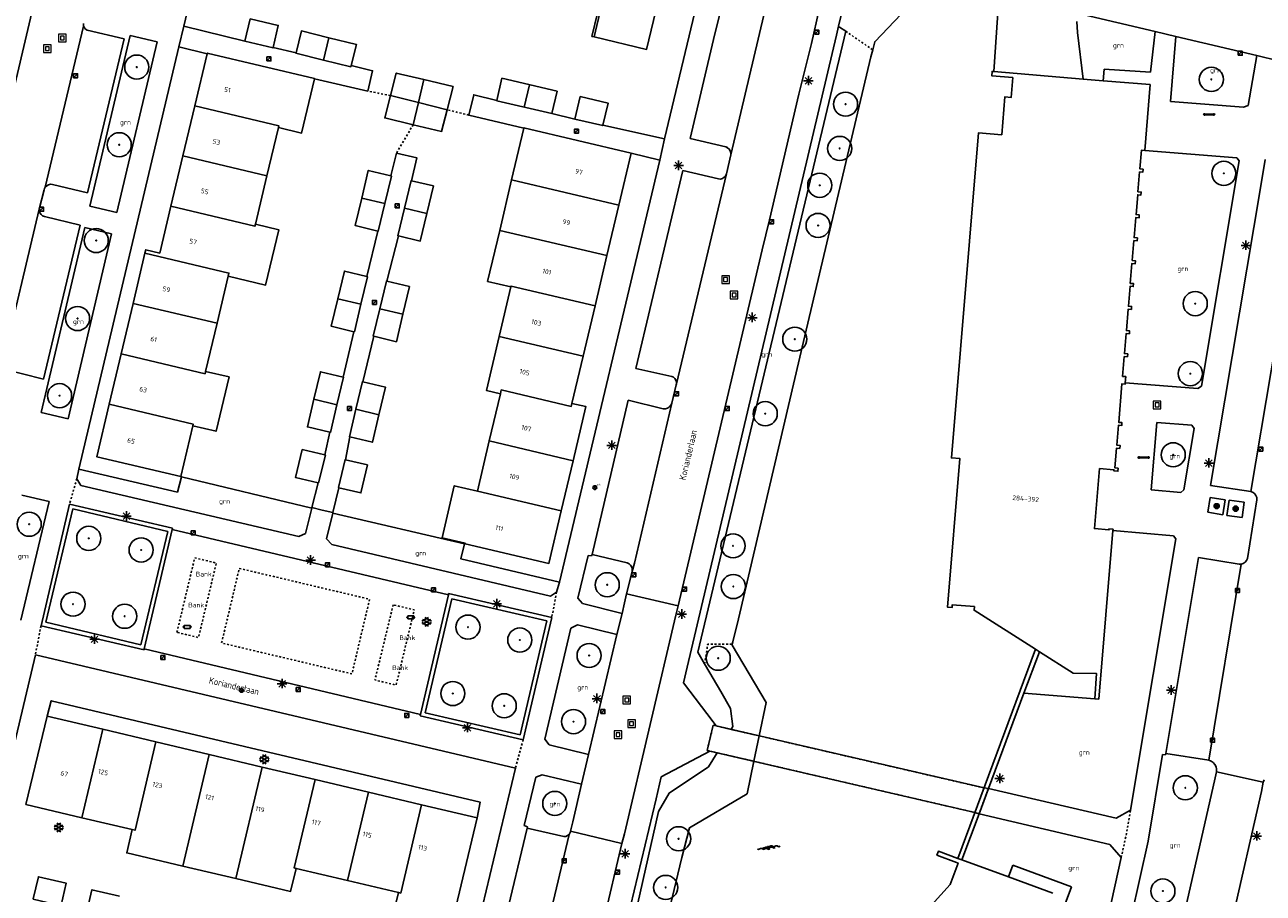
# Model space of a CAD drawing. Header units: metres. Extents: x 116958 to 118326, y 475500 to 477904.
# Tile 52 of 256: x 117280 to 117410, y 476017 to 476107. Entities that reach past the tile are written whole.
import ezdxf

# ---------------------------------------------------------------- set-up
doc = ezdxf.new("R2010")
doc.units = ezdxf.units.M
doc.header["$LTSCALE"] = 0.2
doc.linetypes.add('MATGRENS', pattern=[2, 1, -1])
doc.layers.get('0').update_dxf_attribs({"color": 6})
for name, color, linetype in [('B-WE-GR-BOOM-G', 252, 'Continuous'), ('B-WE-GR-GROENVOORZIENING-GV', 252, 'Continuous'), ('B-WE-GW-WATERGANG_INSTEEK-G', 252, 'Continuous'), ('B-WE-GW-WATERGANG_WATERLIJN-G', 252, 'Continuous'), ('B-WE-IE-FIETSENSTANG-G', 252, 'Continuous'), ('B-WE-IE-MEUBILAIR-G', 252, 'Continuous'), ('B-WE-IE-MEUBILAIR_WEGMEUBILAIR_AFVALBAK-G', 252, 'Continuous'), ('B-WE-IE-MEUBILAIR_WEGMEUBILAIR_LICHTMAST-G', 252, 'Continuous'), ('B-WE-KW-KUNSTWERK_KADEMUUR-GV', 252, 'Continuous'), ('B-WE-KW-KUNSTWERK_LANDHOOFD-GV', 252, 'Continuous'), ('B-WE-KW-KUNSTWERK_TUNNEL-GV', 252, 'Continuous'), ('B-WE-KW-KUNSTWERK_WALBESCHERMING-GV', 252, 'Continuous'), ('B-WE-OG-BEBOUWING-GV', 252, 'Continuous'), ('B-WE-OG-HUISNUMMER-T25', 2, 'Continuous'), ('B-WE-OG-STRAATNAAM-T35', 3, 'Continuous'), ('B-WE-RI-HWA_KOLK_TROTTOIRKOLK-G', 252, 'Continuous'), ('B-WE-VH-MATERIAALGRENS-G', 252, 'MATGRENS'), ('B-WE-VH-VERHARDING_ASFALT-GV', 252, 'Continuous')]:
    doc.layers.add(name, color=color, linetype=linetype)
doc.layers.add('B-WE-RI-RIOOLPUT', color=31, linetype='Continuous', lineweight=0)
doc.styles.get("Standard").update_dxf_attribs({"font": 'isocp.shx'})

# ---------------------------------------------------------------- blocks, each defined once
blk = doc.blocks.new('BGTGV')
for p, q in [((0.0197, 0.04605), (-0.0497, 0.00595)), ((0.0433, 0.025), (-0.0433, -0.025)), ((0.0433, -0.025), (-0.0433, 0.025)), ((0.04965, 0.006), (-0.01975, 0.04605)), ((0.01965, -0.046), (-0.0494, -0.00615)), ((0.04955, -0.00605), (-0.0197, -0.046))]:
    blk.add_line(p, q)
blk = doc.blocks.new('BGT_GR')
at = {"insert": (0.043, 0.019), "char_height": 0.1, "attachment_point": 5, "line_spacing_factor": 0.8}
blk.add_mtext('{\\C256;grn}', dxfattribs=at)
blk = doc.blocks.new('BGTWT')
for centre, start_param, end_param in [((-0.024, -0.058), 5.873058, 6.693313), ((0.001, 0.072), 2.731465, 3.55172), ((0.027, -0.043), 5.873058, 6.693313), ((0.028, -0.058), 5.873058, 6.693313), ((0.053, 0.072), 2.731465, 3.55172), ((0.08, -0.043), 5.873058, 6.693313), ((0.106, 0.072), 2.731465, 3.55172), ((-0.106, 0.044), 2.731465, 3.55172), ((-0.08, -0.071), 5.873058, 6.693313), ((-0.053, 0.044), 2.731465, 3.55172), ((-0.05, 0.057), 2.731465, 3.55172), ((-0.027, -0.071), 5.873058, 6.693313), ((-0.001, 0.044), 2.731465, 3.55172), ((0.002, 0.057), 2.731465, 3.55172), ((0.055, 0.057), 2.731465, 3.55172)]:
    blk.add_ellipse(centre, major_axis=(0, 0.0627), ratio=0.52488, start_param=start_param, end_param=end_param)
blk = doc.blocks.new('CELQ75115')
for p, q in [((-0.1, 0.03), (-0.2, 0.01)), ((-0.2, 0.01), (-0.17, -0.01)), ((-0.12, 0.07), (-0.07, 0.16)), ((-0.12, 0.07), (-0.05, 0.03)), ((-0.06, -0.06), (-0.1, 0.03)), ((-0.07, 0.16), (0.07, 0.16)), ((0, 0.12), (-0.05, 0.03)), ((0.02, 0.08), (0, 0.12)), ((0.02, 0.08), (0, 0.06)), ((0, 0.06), (0.09, 0.06)), ((0.07, 0.16), (0.09, 0.13)), ((0.14, 0.06), (0.07, 0.01)), ((0.12, -0.08), (0.07, 0.01)), ((0.09, 0.06), (0.13, 0.15)), ((0.13, 0.15), (0.09, 0.13)), ((0.14, 0.06), (0.19, -0.03)), ((-0.19, -0.05), (-0.17, -0.01)), ((-0.1, -0.16), (-0.19, -0.05)), ((-0.09, -0.04), (-0.11, -0.08)), ((-0.11, -0.08), (-0.01, -0.08)), ((-0.01, -0.16), (-0.1, -0.16)), ((-0.09, -0.04), (-0.06, -0.06)), ((-0.01, -0.08), (-0.01, -0.16)), ((0.02, -0.12), (0.07, -0.04)), ((0.07, -0.2), (0.02, -0.12)), ((0.07, -0.04), (0.07, -0.08)), ((0.07, -0.08), (0.12, -0.08)), ((0.12, -0.16), (0.07, -0.16)), ((0.07, -0.16), (0.07, -0.2)), ((0.19, -0.03), (0.12, -0.16))]:
    blk.add_line(p, q)
at = {"flags": 128}
blk.add_lwpolyline([(-0.12, 0.25), (0.12, 0.25), (0.25, 0.12), (0.25, -0.12), (0.12, -0.25), (-0.12, -0.25), (-0.25, -0.12), (-0.25, 0.12), (-0.12, 0.25)], dxfattribs=at)
blk = doc.blocks.new('Papierb')
blk.add_lwpolyline([(350, 200), (650, 200), (650, -100), (50, -100), (50, 200), (350, 200)])
for centre in [(-25, 50), (725, 50)]:
    blk.add_circle(centre, 37.5)
blk = doc.blocks.new('CELQ211865')
for p, q in [((-0.5, 0), (0.5, 0)), ((0.35, -0.34), (-0.35, 0.34)), ((0.35, 0.34), (-0.35, -0.34)), ((0, 0.53), (0, -0.47))]:
    blk.add_line(p, q)
blk = doc.blocks.new('Brandkr')
for p, q in [((-141, 141), (141, -141)), ((-141, -141), (141, 141))]:
    blk.add_line(p, q)
blk.add_circle((0, 0), 200)
at = {"oblique": 15}
blk.add_text('brk', height=180, dxfattribs=at).set_placement((172, 218))
blk = doc.blocks.new('Pbrd')
for points in [[(-400, -400), (400, -400), (400, 400), (-400, 400)], [(-200, -200), (200, -200), (200, 200), (-200, 200)]]:
    blk.add_lwpolyline(points, close=True)
blk = doc.blocks.new('Kvtrot')
blk.add_line((0, -420), (420, 0))
at = {"flags": 128}
blk.add_lwpolyline([(0, -420), (420, -420), (420, 0), (0, 0)], close=True, dxfattribs=at)
blk = doc.blocks.new('Koppelplaat_baz')
for p, q in [((-91, 22), (-106, 20)), ((-91, 22), (-91, 15)), ((-91, 15), (91, 15)), ((-91, 0), (-91, -8)), ((-91, 0), (91, 0)), ((91, 22), (106, 20)), ((91, 22), (91, 15)), ((91, 0), (91, -8)), ((-91, -8), (-106, -6)), ((91, -8), (106, -6))]:
    blk.add_line(p, q)
for centre, start, end in [((-104, 8), 97.5946, 262.4054), ((104, 8), 277.5946, 82.4054)]:
    blk.add_arc(centre, 13.1, start, end)
blk = doc.blocks.new('BGT_BK10')
blk.add_text('Bank', height=0.5).set_placement((-0.18, -0.17))
blk = doc.blocks.new('Bestboom')
h = blk.add_hatch(color=256)
h.dxf.hatch_style = 1
h.paths.add_polyline_path([(41, 0, 1), (-41, 0, 1)])
for radius in [1260, 41.1]:
    blk.add_circle((0, 0), radius)

msp = doc.modelspace()

# ---------------------------------------------------------------- linework, layer by layer
at = {"layer": 'B-WE-GR-GROENVOORZIENING-GV', "flags": 128}
for points in [[(117296.913, 476107.2), (117303.315, 476105.621)], [(117296.416, 476105.037), (117299.365, 476104.319)], [(117306.254, 476104.982), (117308.644, 476104.412)], [(117314.414, 476103.079), (117316.638, 476102.537), (117316.142, 476100.409)], [(117316.142, 476100.409), (117310.583, 476101.702)], [(117329.611, 476099.444), (117327.209, 476100.024), (117326.689, 476097.911)], [(117332.433, 476096.546), (117326.689, 476097.911)], [(117337.745, 476097.497), (117335.366, 476098.065)], [(117347.129, 476095.435), (117340.679, 476096.85)], [(117319.13, 476093.933), (117318.558, 476091.551)], [(117319.13, 476093.933), (117321.276, 476093.436), (117320.708, 476091.045)], [(117343.641, 476093.94), (117346.636, 476093.214)], [(117317.191, 476085.793), (117316.057, 476081.034)], [(117319.338, 476085.286), (117318.128, 476080.552)], [(117314.69, 476075.276), (117313.557, 476070.527)], [(117316.762, 476074.795), (117315.629, 476070.046)], [(117312.191, 476064.769), (117311.667, 476062.403)], [(117314.263, 476064.288), (117313.811, 476061.9)], [(117285.974, 476060.931), (117296.267, 476058.513), (117296.698, 476060.116)], [(117296.698, 476060.116), (117310.297, 476056.843)], [(117310.955, 476059.496), (117310.311, 476056.897)], [(117313.131, 476058.972), (117312.506, 476056.379)], [(117312.488, 476056.304), (117326.243, 476053.131)], [(117326.243, 476053.131), (117325.84, 476051.558), (117336.171, 476049.118)], [(117384.667, 476037.52), (117392.065, 476036.921)], [(117282.646, 476035.113), (117283.09, 476036.713), (117327.892, 476026.12), (117327.552, 476024.488)]]:
    msp.add_lwpolyline(points, dxfattribs=at)
at = {"layer": 'B-WE-GW-WATERGANG_INSTEEK-G', "flags": 128}
for points in [[(117366.054, 476106.667), (117350.61, 476041.782), (117351.316, 476040.567)], [(117365.297, 476107.189), (117365.416, 476107.106), (117366.054, 476106.667)], [(117390.863, 476101.675), (117390.249, 476106.553), (117390.168, 476107.686)], [(117351.316, 476040.567), (117351.408, 476040.408), (117352.996, 476037.674), (117354.026, 476035.9), (117354.278, 476034.043), (117354.087, 476033.727)], [(117352.613, 476031.288), (117351.729, 476029.824), (117347.628, 476027.079), (117346.498, 476025.162)], [(117346.498, 476025.162), (117332.856, 475964.593), (117327.218, 475941.817)]]:
    msp.add_lwpolyline(points, dxfattribs=at)
at = {"layer": 'B-WE-GW-WATERGANG_WATERLIJN-G', "flags": 128}
for points in [[(117368.87, 476104.726), (117369.081, 476105.567), (117371.844, 476108.468), (117372.597, 476111.835)], [(117382.009, 476109.612), (117381.51, 476102.453)], [(117354.206, 476042.618), (117354.271, 476042.886), (117354.847, 476045.29), (117361.787, 476074.84), (117368.684, 476103.986), (117368.87, 476104.726)], [(117357.012, 476033.049), (117357.74, 476036.524), (117354.186, 476042.533), (117354.206, 476042.618)], [(117344.068, 476000), (117348.938, 476020.36), (117349.72, 476023.451), (117355.748, 476027.009), (117356.457, 476030.397)]]:
    msp.add_lwpolyline(points, dxfattribs=at)
at = {"layer": 'B-WE-KW-KUNSTWERK_KADEMUUR-GV', "flags": 128}
for points in [[(117385.877, 476042.092), (117377.769, 476020.247)], [(117386.273, 476041.839), (117384.667, 476037.52)], [(117384.667, 476037.52), (117380.958, 476027.54)], [(117379.974, 476024.893), (117380.958, 476027.54)], [(117379.974, 476024.893), (117378.19, 476020.092)]]:
    msp.add_lwpolyline(points, dxfattribs=at)
at = {"layer": 'B-WE-KW-KUNSTWERK_LANDHOOFD-GV', "flags": 128}
for points in [[(117351.867, 476031.461), (117351.584, 476031.527), (117352.212, 476034.161), (117352.526, 476034.088)], [(117352.526, 476034.088), (117354.087, 476033.727)], [(117354.087, 476033.727), (117357.012, 476033.049)], [(117356.457, 476030.397), (117357.012, 476033.049)], [(117352.613, 476031.288), (117351.867, 476031.461)], [(117356.457, 476030.397), (117352.613, 476031.288)]]:
    msp.add_lwpolyline(points, dxfattribs=at)
at = {"layer": 'B-WE-KW-KUNSTWERK_TUNNEL-GV', "flags": 128}
msp.add_lwpolyline([(117352.526, 476034.088), (117352.212, 476034.161), (117351.584, 476031.527), (117351.867, 476031.461), (117379.549, 476025.042), (117379.974, 476024.893), (117380.958, 476027.54), (117380.501, 476027.607), (117352.526, 476034.088)], dxfattribs=at)
at = {"layer": 'B-WE-KW-KUNSTWERK_WALBESCHERMING-GV', "flags": 128}
for points in [[(117372.597, 476111.835), (117371.844, 476108.468), (117369.081, 476105.567), (117368.87, 476104.726), (117368.684, 476103.986), (117361.787, 476074.84), (117354.847, 476045.29), (117354.271, 476042.886), (117354.206, 476042.618), (117354.186, 476042.533), (117357.74, 476036.524), (117357.012, 476033.049), (117356.457, 476030.397), (117355.748, 476027.009), (117349.72, 476023.451), (117348.938, 476020.36), (117344.068, 476000)], [(117381.51, 476102.453), (117382.009, 476109.612)]]:
    msp.add_lwpolyline(points, dxfattribs=at)
at = {"layer": 'B-WE-OG-BEBOUWING-GV', "flags": 128}
for points in [[(117339.772, 476106.077), (117342.435, 476117.337)], [(117339.772, 476106.077), (117345.259, 476104.775), (117347.96, 476116.03), (117342.435, 476117.337)], [(117335.086, 476109.754), (117340.126, 476108.558), (117339.55, 476106.13), (117339.772, 476106.077)], [(117303.315, 476105.621), (117306.242, 476104.933), (117306.254, 476104.982), (117306.791, 476107.27), (117303.864, 476107.957), (117303.315, 476105.621)], [(117312.079, 476105.99), (117309.203, 476106.694), (117308.644, 476104.412), (117308.632, 476104.363), (117311.508, 476103.659)], [(117311.508, 476103.659), (117312.079, 476105.99)], [(117311.508, 476103.659), (117314.384, 476102.955), (117314.414, 476103.079), (117314.955, 476105.286), (117312.079, 476105.99)], [(117306.8, 476096.6), (117309.233, 476096.022), (117310.583, 476101.702), (117310.588, 476101.723), (117299.382, 476104.392), (117299.365, 476104.319), (117298.074, 476098.885)], [(117322.003, 476101.614), (117319.104, 476102.3), (117318.512, 476099.954)], [(117321.435, 476099.216), (117322.003, 476101.614)], [(117324.425, 476098.461), (117325.039, 476100.894), (117322.003, 476101.614)], [(117335.913, 476100.402), (117330.151, 476101.75), (117329.611, 476099.444), (117329.604, 476099.413), (117335.366, 476098.065)], [(117397.843, 476101.094), (117392.943, 476101.502), (117390.863, 476101.675), (117381.51, 476102.453), (117381.331, 476102.468), (117381.293, 476102.009), (117383.485, 476101.827), (117383.312, 476099.744), (117382.664, 476099.798), (117382.336, 476095.852), (117379.915, 476096.053), (117377.094, 476062.098), (117377.98, 476062.024), (117376.693, 476046.487), (117376.748, 476046.482), (117377.151, 476046.448), (117377.176, 476046.747), (117379.487, 476046.555), (117379.452, 476046.183), (117385.877, 476042.092), (117386.273, 476041.839), (117389.793, 476039.597), (117392.251, 476039.557), (117392.065, 476036.921), (117392.479, 476036.898), (117393.958, 476054.508), (117393.969, 476054.638), (117393.54, 476054.674), (117393.532, 476054.574), (117392.027, 476054.7), (117392.554, 476060.978), (117394.059, 476060.852), (117394.049, 476060.732), (117394.474, 476060.697), (117394.5, 476061.008), (117394.162, 476061.037), (117394.335, 476063.117), (117394.673, 476063.089), (117394.699, 476063.397), (117394.361, 476063.426), (117394.533, 476065.496), (117394.872, 476065.468), (117394.898, 476065.777), (117394.559, 476065.805), (117394.895, 476069.836), (117395.234, 476069.808), (117395.244, 476069.929), (117395.299, 476070.584), (117394.96, 476070.613), (117395.132, 476072.683), (117395.471, 476072.655), (117395.497, 476072.963), (117395.159, 476072.992), (117395.333, 476075.082), (117395.671, 476075.054), (117395.697, 476075.362), (117395.359, 476075.391), (117395.545, 476077.63), (117395.884, 476077.602), (117395.91, 476077.911), (117395.571, 476077.939), (117395.744, 476080.019), (117396.083, 476079.991), (117396.109, 476080.3), (117395.77, 476080.328), (117395.944, 476082.408), (117396.282, 476082.38), (117396.308, 476082.689), (117395.97, 476082.717), (117396.143, 476084.797), (117396.482, 476084.769), (117396.507, 476085.078), (117396.169, 476085.106), (117396.343, 476087.196), (117396.682, 476087.168), (117396.707, 476087.477), (117396.369, 476087.505), (117396.542, 476089.585), (117396.881, 476089.557), (117396.907, 476089.866), (117396.568, 476089.894), (117396.741, 476091.974), (117397.08, 476091.946), (117397.106, 476092.255), (117396.767, 476092.283), (117396.93, 476094.234), (117397.269, 476094.206), (117397.843, 476101.094)], [(117332.485, 476098.739), (117333.032, 476101.076)], [(117335.366, 476098.065), (117335.913, 476100.402)], [(117298.074, 476098.885), (117296.83, 476093.651)], [(117306.8, 476096.6), (117306.847, 476096.8), (117298.074, 476098.885)], [(117318.512, 476099.954), (117317.919, 476097.607), (117320.887, 476096.904)], [(117321.435, 476099.216), (117318.512, 476099.954)], [(117320.887, 476096.904), (117321.435, 476099.216)], [(117324.425, 476098.461), (117321.435, 476099.216)], [(117338.307, 476099.85), (117337.745, 476097.497), (117340.671, 476096.814), (117340.679, 476096.85), (117341.233, 476099.167), (117338.307, 476099.85)], [(117320.887, 476096.904), (117323.854, 476096.201), (117324.425, 476098.461)], [(117305.603, 476091.566), (117306.8, 476096.6)], [(117342.352, 476088.489), (117343.641, 476093.94), (117332.444, 476096.593), (117332.433, 476096.546), (117331.155, 476091.133)], [(117296.83, 476093.651), (117295.58, 476088.387)], [(117305.603, 476091.566), (117296.83, 476093.651)], [(117304.402, 476086.511), (117305.603, 476091.566)], [(117317.925, 476088.667), (117318.607, 476091.539), (117318.558, 476091.551), (117316.194, 476092.119), (117315.51, 476089.24)], [(117322.309, 476087.622), (117322.994, 476090.501), (117320.708, 476091.045), (117320.659, 476091.057), (117319.974, 476088.177)], [(117331.155, 476091.133), (117329.912, 476085.867)], [(117342.352, 476088.489), (117331.155, 476091.133)], [(117315.51, 476089.24), (117314.827, 476086.361), (117317.191, 476085.793), (117317.24, 476085.781), (117317.925, 476088.667)], [(117317.925, 476088.667), (117315.51, 476089.24)], [(117341.108, 476083.224), (117342.352, 476088.489)], [(117295.58, 476088.387), (117294.418, 476083.497), (117292.957, 476083.843), (117292.87, 476083.474)], [(117304.402, 476086.511), (117304.353, 476086.302), (117295.58, 476088.387)], [(117319.974, 476088.177), (117319.289, 476085.298), (117319.338, 476085.286), (117321.624, 476084.742), (117322.309, 476087.622)], [(117322.309, 476087.622), (117319.974, 476088.177)], [(117301.557, 476081.07), (117305.462, 476080.142), (117306.836, 476085.933), (117304.402, 476086.511)], [(117329.912, 476085.867), (117328.653, 476080.534), (117331.086, 476079.96)], [(117341.108, 476083.224), (117329.912, 476085.867)], [(117292.87, 476083.474), (117291.626, 476078.229)], [(117301.557, 476081.07), (117301.635, 476081.399), (117292.87, 476083.474)], [(117339.868, 476077.978), (117341.108, 476083.224)], [(117300.393, 476076.154), (117301.557, 476081.07)], [(117315.424, 476078.15), (117316.105, 476081.022), (117316.057, 476081.034), (117313.692, 476081.602), (117313.009, 476078.723)], [(117319.809, 476077.106), (117320.492, 476079.985), (117318.128, 476080.552), (117318.079, 476080.564), (117317.395, 476077.679)], [(117331.086, 476079.96), (117329.865, 476074.792)], [(117331.086, 476079.96), (117331.106, 476080.047), (117339.868, 476077.978)], [(117291.626, 476078.229), (117290.375, 476072.955)], [(117300.393, 476076.154), (117291.626, 476078.229)], [(117313.009, 476078.723), (117312.326, 476075.844), (117314.69, 476075.276), (117314.739, 476075.265), (117315.424, 476078.15)], [(117315.424, 476078.15), (117313.009, 476078.723)], [(117317.395, 476077.679), (117316.713, 476074.807), (117316.762, 476074.795), (117319.126, 476074.227), (117319.809, 476077.106)], [(117319.809, 476077.106), (117317.395, 476077.679)], [(117338.626, 476072.723), (117339.868, 476077.978)], [(117299.204, 476071.128), (117300.393, 476076.154)], [(117329.865, 476074.792), (117328.53, 476069.138), (117329.99, 476068.793)], [(117338.626, 476072.723), (117329.865, 476074.792)], [(117290.375, 476072.955), (117289.127, 476067.691)], [(117299.204, 476071.128), (117299.145, 476070.879), (117290.375, 476072.955)], [(117337.459, 476067.789), (117338.626, 476072.723)], [(117297.861, 476065.448), (117300.305, 476064.868), (117301.647, 476070.548), (117299.204, 476071.128)], [(117312.924, 476067.643), (117313.606, 476070.515), (117313.557, 476070.527), (117311.193, 476071.095), (117310.51, 476068.216)], [(117317.31, 476066.599), (117317.993, 476069.478), (117315.629, 476070.046), (117315.58, 476070.057), (117314.896, 476067.172)], [(117329.99, 476068.793), (117330.085, 476069.197), (117337.386, 476067.478), (117337.459, 476067.789)], [(117310.51, 476068.216), (117309.827, 476065.337), (117312.191, 476064.769), (117312.24, 476064.758), (117312.924, 476067.643)], [(117312.924, 476067.643), (117310.51, 476068.216)], [(117329.99, 476068.793), (117328.828, 476063.858)], [(117337.585, 476061.792), (117338.919, 476067.445), (117337.459, 476067.789)], [(117289.127, 476067.691), (117287.827, 476062.209), (117296.606, 476060.138), (117297.861, 476065.448)], [(117297.861, 476065.448), (117297.901, 476065.617), (117289.127, 476067.691)], [(117314.896, 476067.172), (117314.214, 476064.3), (117314.263, 476064.288), (117316.627, 476063.72), (117317.31, 476066.599)], [(117317.31, 476066.599), (117314.896, 476067.172)], [(117311.004, 476059.484), (117311.716, 476062.392), (117311.667, 476062.403), (117309.293, 476062.956), (117308.581, 476060.048), (117310.955, 476059.496), (117311.004, 476059.484)], [(117328.828, 476063.858), (117327.591, 476058.607)], [(117337.585, 476061.792), (117328.828, 476063.858)], [(117313.078, 476058.985), (117313.131, 476058.972), (117315.415, 476058.438), (117316.099, 476061.365), (117313.811, 476061.9), (117313.762, 476061.911), (117313.078, 476058.985)], [(117336.35, 476056.555), (117337.585, 476061.792)], [(117327.591, 476058.607), (117325.173, 476059.178), (117323.892, 476053.747), (117326.311, 476053.176), (117326.298, 476053.118), (117335.054, 476051.064), (117336.35, 476056.555)], [(117336.35, 476056.555), (117327.591, 476058.607)], [(117288.467, 476033.736), (117282.646, 476035.113), (117280.445, 476025.883), (117286.286, 476024.503)], [(117286.286, 476024.503), (117288.467, 476033.736)], [(117294.016, 476032.423), (117288.467, 476033.736)], [(117291.54, 476023.262), (117291.835, 476023.192), (117294.016, 476032.423)], [(117299.565, 476031.11), (117294.016, 476032.423)], [(117296.812, 476019.449), (117299.565, 476031.11)], [(117305.114, 476029.797), (117299.565, 476031.11)], [(117302.362, 476018.139), (117305.114, 476029.797)], [(117310.633, 476028.491), (117305.114, 476029.797)], [(117308.647, 476019.203), (117308.455, 476019.248), (117310.633, 476028.491)], [(117316.211, 476027.171), (117310.633, 476028.491)], [(117314.034, 476017.933), (117316.211, 476027.171)], [(117321.75, 476025.861), (117316.211, 476027.171)], [(117319.34, 476016.683), (117318.761, 476014.243), (117324.772, 476012.829), (117327.552, 476024.488), (117321.75, 476025.861)], [(117319.34, 476016.683), (117319.574, 476016.628), (117321.75, 476025.861)], [(117286.286, 476024.503), (117291.54, 476023.262)], [(117291.54, 476023.262), (117290.965, 476020.829), (117296.812, 476019.449)], [(117387.688, 476016.6), (117383.034, 476018.311), (117378.19, 476020.092), (117377.769, 476020.247), (117375.729, 476020.996), (117375.566, 476020.591), (117377.62, 476019.827), (117377.778, 476019.768), (117376.953, 476017.536), (117369.77, 476009.594)], [(117296.812, 476019.449), (117302.362, 476018.139)], [(117302.362, 476018.139), (117308.076, 476016.791), (117308.647, 476019.203)], [(117308.647, 476019.203), (117314.034, 476017.933)], [(117281.192, 476015.974), (117284.104, 476015.303), (117284.116, 476015.351), (117284.647, 476017.661), (117281.735, 476018.332), (117281.204, 476016.025), (117281.192, 476015.974)], [(117314.034, 476017.933), (117319.34, 476016.683)], [(117290.216, 476016.302), (117287.334, 476016.979), (117286.797, 476014.691), (117286.785, 476014.643), (117289.667, 476013.966)]]:
    msp.add_lwpolyline(points, dxfattribs=at)
at = {"layer": 'B-WE-VH-MATERIAALGRENS-G', "flags": 128}
for points in [[(117366.054, 476106.667), (117368.87, 476104.726)], [(117318.512, 476099.954), (117316.142, 476100.409)], [(117326.689, 476097.911), (117324.425, 476098.461)], [(117320.887, 476096.904), (117319.13, 476093.933)], [(117353.521, 476094.589), (117353.719, 476094.503), (117353.883, 476094.363)], [(117296.606, 476060.138), (117296.698, 476060.116)], [(117285.747, 476059.917), (117285.001, 476057.273)], [(117326.243, 476053.131), (117326.298, 476053.118)], [(117296.205, 476043.864), (117298.072, 476051.654), (117300.328, 476051.114), (117298.461, 476043.323), (117296.205, 476043.864)], [(117302.721, 476050.549), (117316.331, 476047.325), (117314.484, 476039.528), (117300.874, 476042.752), (117302.721, 476050.549)], [(117335.86, 476048.074), (117335.351, 476045.409)], [(117318.79, 476046.749), (117316.891, 476038.888), (117319.097, 476038.355), (117320.996, 476046.216), (117318.79, 476046.749)], [(117282.014, 476044.55), (117281.431, 476041.529)], [(117351.316, 476040.567), (117351.639, 476042.618), (117354.206, 476042.618)], [(117352.212, 476034.161), (117351.584, 476031.527)], [(117352.526, 476034.088), (117352.212, 476034.161)], [(117380.501, 476027.607), (117352.526, 476034.088)], [(117332.367, 476032.638), (117331.553, 476029.666)], [(117351.584, 476031.527), (117351.867, 476031.461)], [(117351.867, 476031.461), (117379.549, 476025.042)], [(117379.549, 476025.042), (117379.974, 476024.893), (117380.958, 476027.54)], [(117380.958, 476027.54), (117380.501, 476027.607)], [(117394.82, 476020.34), (117395.364, 476022.812), (117395.78, 476025.289)]]:
    msp.add_lwpolyline(points, dxfattribs=at)
at = {"layer": 'B-WE-VH-VERHARDING_ASFALT-GV'}
for p, q in [((117291.213, 476151.602), (117276.103, 476087.654)), ((117302.555, 476130.847), (117296.913, 476107.2)), ((117347.129, 476095.435), (117352.777, 476119.009)), ((117352.398, 476106.414), (117353.658, 476111.509)), ((117358.161, 476111.237), (117354.046, 476093.757)), ((117365.843, 476109.491), (117365.297, 476107.189)), ((117363.294, 476108.949), (117362.478, 476105.393)), ((117398.382, 476106.643), (117390.368, 476108.533)), ((117282.464, 476090.378), (117286.459, 476107.2)), ((117286.434, 476107.34), (117286.439, 476107.482)), ((117286.459, 476107.2), (117286.434, 476107.34)), ((117286.54, 476107.027), (117286.459, 476107.2)), ((117286.667, 476106.884), (117286.54, 476107.027)), ((117286.83, 476106.784), (117286.667, 476106.884)), ((117290.693, 476105.859), (117286.83, 476106.784)), ((117296.913, 476107.2), (117296.416, 476105.037)), ((117365.297, 476107.189), (117365.078, 476106.266)), ((117397.863, 476102.385), (117398.382, 476106.643)), ((117400.536, 476106.133), (117398.382, 476106.643)), ((117286.858, 476089.774), (117290.693, 476105.859)), ((117291.308, 476106.233), (117287.104, 476088.381)), ((117289.931, 476087.715), (117294.135, 476105.567)), ((117294.135, 476105.567), (117291.308, 476106.233)), ((117365.078, 476106.266), (117349.502, 476040.239)), ((117349.8, 476095.452), (117352.398, 476106.414)), ((117362.478, 476105.393), (117361.147, 476100.09)), ((117400.536, 476106.133), (117399.978, 476099.32)), ((117408.969, 476104.133), (117400.536, 476106.133)), ((117296.416, 476105.037), (117285.974, 476060.931)), ((117408.085, 476098.917), (117408.969, 476104.133)), ((117411.23, 476103.588), (117408.969, 476104.133)), ((117392.943, 476101.502), (117393.049, 476102.716)), ((117393.049, 476102.716), (117397.863, 476102.385)), ((117361.147, 476100.09), (117358.091, 476086.975)), ((117399.978, 476099.32), (117407.591, 476098.723)), ((117407.591, 476098.723), (117408.085, 476098.917)), ((117346.636, 476093.214), (117347.129, 476095.435)), ((117353.521, 476094.589), (117349.8, 476095.452)), ((117353.719, 476094.503), (117353.521, 476094.589)), ((117353.591, 476091.771), (117354.046, 476093.757)), ((117353.883, 476094.363), (117353.719, 476094.503)), ((117353.998, 476094.181), (117353.883, 476094.363)), ((117354.054, 476093.973), (117353.998, 476094.181)), ((117354.046, 476093.757), (117354.054, 476093.973)), ((117406.891, 476093.435), (117397.269, 476094.206)), ((117336.171, 476049.118), (117346.636, 476093.214)), ((117403.188, 476069.582), (117407.127, 476093.126)), ((117407.127, 476093.126), (117406.891, 476093.435)), ((117414.053, 476092.579), (117408.365, 476058.59)), ((117409.444, 476090.722), (117409.869, 476093.269)), ((117344.132, 476071.446), (117349.025, 476092.119)), ((117353.591, 476091.771), (117348.367, 476069.829)), ((117349.025, 476092.119), (117352.751, 476091.233)), ((117352.751, 476091.233), (117352.969, 476091.23)), ((117352.969, 476091.23), (117353.178, 476091.289)), ((117353.178, 476091.289), (117353.361, 476091.407)), ((117353.361, 476091.407), (117353.503, 476091.572)), ((117353.503, 476091.572), (117353.591, 476091.771)), ((117281.83, 476088.086), (117282.33, 476090.092)), ((117282.33, 476090.092), (117282.382, 476090.242)), ((117282.382, 476090.242), (117282.464, 476090.378)), ((117282.464, 476090.378), (117282.617, 476090.529)), ((117282.617, 476090.529), (117282.805, 476090.631)), ((117282.805, 476090.631), (117283.015, 476090.677)), ((117283.015, 476090.677), (117283.229, 476090.663)), ((117283.229, 476090.663), (117286.858, 476089.774)), ((117404.151, 476059.198), (117409.444, 476090.722)), ((117277.887, 476071.427), (117281.83, 476088.086)), ((117281.836, 476087.879), (117281.83, 476088.086)), ((117281.9, 476087.681), (117281.836, 476087.879)), ((117282.017, 476087.51), (117281.9, 476087.681)), ((117282.177, 476087.378), (117282.017, 476087.51)), ((117282.368, 476087.297), (117282.177, 476087.378)), ((117286.107, 476086.396), (117282.368, 476087.297)), ((117287.104, 476088.381), (117289.931, 476087.715)), ((117286.575, 476086.15), (117282.029, 476066.846)), ((117282.277, 476070.329), (117286.107, 476086.396)), ((117289.386, 476085.488), (117286.575, 476086.15)), ((117358.091, 476086.975), (117357.308, 476083.841)), ((117284.84, 476066.184), (117289.386, 476085.488)), ((117357.308, 476083.841), (117348.535, 476046.626)), ((117277.887, 476071.427), (117282.277, 476070.329)), ((117347.886, 476070.6), (117344.132, 476071.446)), ((117348.066, 476070.517), (117347.886, 476070.6)), ((117348.214, 476070.386), (117348.066, 476070.517)), ((117348.319, 476070.218), (117348.214, 476070.386)), ((117347.904, 476067.801), (117348.347, 476069.742)), ((117348.371, 476070.027), (117348.319, 476070.218)), ((117348.347, 476069.742), (117348.367, 476069.829)), ((117348.367, 476069.829), (117348.371, 476070.027)), ((117395.244, 476069.929), (117402.838, 476069.332)), ((117402.838, 476069.332), (117403.188, 476069.582)), ((117339.562, 476051.992), (117343.339, 476068.118)), ((117343.339, 476068.118), (117346.984, 476067.235)), ((117347.904, 476067.801), (117343.982, 476051.111)), ((117347.801, 476067.59), (117347.904, 476067.801)), ((117282.029, 476066.846), (117284.84, 476066.184)), ((117346.984, 476067.235), (117347.218, 476067.232)), ((117347.218, 476067.232), (117347.444, 476067.294)), ((117347.444, 476067.294), (117347.644, 476067.417)), ((117347.644, 476067.417), (117347.801, 476067.59)), ((117398.552, 476065.802), (117397.964, 476058.743)), ((117402.201, 476065.514), (117398.552, 476065.802)), ((117401.362, 476058.741), (117402.446, 476065.176)), ((117402.446, 476065.176), (117402.201, 476065.514)), ((117285.974, 476060.931), (117285.747, 476059.917)), ((117285.747, 476059.917), (117286.188, 476059.224)), ((117286.188, 476059.224), (117308.928, 476053.864)), ((117397.964, 476058.743), (117401.037, 476058.476)), ((117401.037, 476058.476), (117401.362, 476058.741)), ((117408.365, 476058.59), (117404.151, 476059.198)), ((117279.912, 476045.14), (117282.867, 476057.524)), ((117282.867, 476057.524), (117280, 476058.209)), ((117404.098, 476057.969), (117403.849, 476056.408)), ((117405.691, 476057.715), (117404.098, 476057.969)), ((117405.442, 476056.154), (117405.691, 476057.715)), ((117406.084, 476057.683), (117405.851, 476056.09)), ((117407.669, 476057.451), (117406.084, 476057.683)), ((117407.436, 476055.858), (117407.669, 476057.451)), ((117407.993, 476051.584), (117408.988, 476057.717)), ((117408.589, 476058.486), (117408.365, 476058.59)), ((117408.762, 476058.34), (117408.589, 476058.486)), ((117408.891, 476058.155), (117408.762, 476058.34)), ((117408.968, 476057.942), (117408.891, 476058.155)), ((117408.988, 476057.717), (117408.968, 476057.942)), ((117285.001, 476057.273), (117282.014, 476044.55)), ((117282.523, 476044.915), (117285.335, 476056.77)), ((117295.757, 476054.748), (117285.001, 476057.273)), ((117285.335, 476056.77), (117295.251, 476054.417)), ((117309.639, 476054.19), (117310.297, 476056.843)), ((117310.297, 476056.843), (117310.311, 476056.897)), ((117310.311, 476056.897), (117311.378, 476056.645)), ((117311.378, 476056.645), (117312.506, 476056.379)), ((117312.488, 476056.304), (117311.845, 476053.637)), ((117312.506, 476056.379), (117312.488, 476056.304)), ((117403.849, 476056.408), (117405.442, 476056.154)), ((117405.851, 476056.09), (117407.436, 476055.858)), ((117295.251, 476054.417), (117292.439, 476042.563)), ((117292.794, 476042.129), (117295.727, 476054.62)), ((117295.727, 476054.62), (117295.757, 476054.748)), ((117324.556, 476047.802), (117295.727, 476054.62)), ((117308.928, 476053.864), (117309.639, 476054.19)), ((117311.845, 476053.637), (117312.39, 476053.055)), ((117400.284, 476053.952), (117393.958, 476054.508)), ((117395.78, 476025.289), (117400.533, 476053.621)), ((117400.533, 476053.621), (117400.284, 476053.952)), ((117312.39, 476053.055), (117335.218, 476047.643)), ((117339.15, 476051.909), (117338.09, 476047.442)), ((117339.494, 476051.869), (117339.15, 476051.909)), ((117339.562, 476051.992), (117339.494, 476051.869)), ((117343.212, 476051.123), (117339.562, 476051.992)), ((117343.42, 476051.031), (117343.212, 476051.123)), ((117343.591, 476050.879), (117343.42, 476051.031)), ((117343.982, 476051.111), (117343.739, 476050.234)), ((117399.49, 476031.213), (117402.896, 476051.67)), ((117402.896, 476051.67), (117407.124, 476050.996)), ((117407.346, 476050.995), (117403.956, 476030.514)), ((117407.124, 476050.996), (117407.346, 476050.995)), ((117407.346, 476050.995), (117407.568, 476051.061)), ((117407.568, 476051.061), (117407.761, 476051.189)), ((117407.761, 476051.189), (117407.907, 476051.369)), ((117407.907, 476051.369), (117407.993, 476051.584)), ((117343.154, 476047.877), (117343.739, 476050.234)), ((117343.707, 476050.683), (117343.591, 476050.879)), ((117343.758, 476050.461), (117343.707, 476050.683)), ((117343.739, 476050.234), (117343.758, 476050.461)), ((117335.86, 476048.074), (117336.171, 476049.118)), ((117324.556, 476047.802), (117321.634, 476035.299)), ((117322.135, 476035.47), (117324.903, 476047.374)), ((117324.584, 476047.925), (117324.556, 476047.802)), ((117335.351, 476045.409), (117324.584, 476047.925)), ((117324.903, 476047.374), (117334.831, 476045.065)), ((117335.218, 476047.643), (117335.86, 476048.074)), ((117338.09, 476047.442), (117338.547, 476046.867)), ((117342.947, 476046.935), (117343.154, 476047.877)), ((117343.154, 476047.877), (117348.535, 476046.626)), ((117338.547, 476046.867), (117342.687, 476045.852)), ((117342.134, 476043.654), (117342.687, 476045.852)), ((117342.687, 476045.852), (117342.947, 476046.935)), ((117348.535, 476046.626), (117348.309, 476045.669)), ((117282.014, 476044.55), (117292.77, 476042.025)), ((117292.439, 476042.563), (117282.523, 476044.915)), ((117334.831, 476045.065), (117332.063, 476033.161)), ((117332.367, 476032.638), (117335.351, 476045.409)), ((117338.057, 476044.647), (117337.356, 476044.295)), ((117342.134, 476043.654), (117338.057, 476044.647)), ((117348.309, 476045.669), (117342.949, 476022.805)), ((117337.356, 476044.295), (117334.616, 476032.71)), ((117339.198, 476031.116), (117342.134, 476043.654)), ((117292.77, 476042.025), (117292.794, 476042.129)), ((117321.634, 476035.299), (117292.794, 476042.129)), ((117281.431, 476041.529), (117275.687, 476017.311)), ((117331.553, 476029.666), (117281.431, 476041.529)), ((117349.502, 476040.239), (117349.095, 476038.603)), ((117349.095, 476038.603), (117352.191, 476034.529)), ((117332.063, 476033.161), (117322.135, 476035.47)), ((117321.634, 476035.299), (117321.6, 476035.154)), ((117321.6, 476035.154), (117332.367, 476032.638)), ((117352.191, 476034.529), (117352.526, 476034.088)), ((117334.616, 476032.71), (117335.083, 476032.103)), ((117335.083, 476032.103), (117339.198, 476031.116)), ((117338.453, 476028.003), (117339.198, 476031.116)), ((117351.867, 476031.461), (117346.776, 476028.759)), ((117399.129, 476031.09), (117397.638, 476022.052)), ((117399.449, 476031.06), (117399.129, 476031.09)), ((117399.49, 476031.213), (117399.449, 476031.06)), ((117403.956, 476030.514), (117399.49, 476031.213)), ((117404.21, 476030.423), (117403.956, 476030.514)), ((117404.433, 476030.27), (117404.21, 476030.423)), ((117404.609, 476030.065), (117404.433, 476030.27)), ((117325.755, 476005.442), (117331.553, 476029.666)), ((117334.354, 476028.997), (117333.679, 476028.727)), ((117338.453, 476028.003), (117334.354, 476028.997)), ((117404.545, 476028.339), (117404.764, 476029.288)), ((117404.728, 476029.823), (117404.609, 476030.065)), ((117404.78, 476029.558), (117404.728, 476029.823)), ((117404.764, 476029.288), (117404.78, 476029.558)), ((117409.647, 476028.209), (117404.764, 476029.288)), ((117333.679, 476028.727), (117332.457, 476023.67)), ((117337.539, 476024.07), (117338.453, 476028.003)), ((117346.776, 476028.759), (117346.25, 476026.479)), ((117401.12, 476013.27), (117404.545, 476028.339)), ((117409.647, 476028.209), (117409.463, 476027.238)), ((117409.732, 476028.471), (117409.647, 476028.209)), ((117346.25, 476026.479), (117322.037, 475924.554)), ((117380.958, 476027.54), (117394.289, 476024.45)), ((117409.463, 476027.238), (117406.275, 476013.293)), ((117394.289, 476024.45), (117395.78, 476025.289)), ((117337.319, 476023.084), (117337.539, 476024.07)), ((117393.643, 476021.706), (117379.974, 476024.893)), ((117328.947, 476007.342), (117332.791, 476023.417)), ((117332.457, 476023.67), (117332.815, 476023.557)), ((117332.815, 476023.557), (117332.791, 476023.417)), ((117332.791, 476023.417), (117336.599, 476022.533)), ((117337.159, 476022.759), (117333.174, 476005.963)), ((117336.599, 476022.533), (117336.806, 476022.549)), ((117336.806, 476022.549), (117336.999, 476022.627)), ((117336.999, 476022.627), (117337.159, 476022.759)), ((117337.159, 476022.759), (117337.247, 476022.884)), ((117337.247, 476022.884), (117337.305, 476023.026)), ((117337.305, 476023.026), (117337.319, 476023.084)), ((117342.679, 476021.801), (117337.319, 476023.084)), ((117342.949, 476022.805), (117342.679, 476021.801)), ((117333.763, 475984.064), (117342.679, 476021.801)), ((117394.82, 476020.34), (117393.643, 476021.706)), ((117397.638, 476022.052), (117395.879, 476014.247)), ((117393.495, 476014.322), (117394.82, 476020.34)), ((117383.034, 476018.311), (117383.5, 476019.558)), ((117383.5, 476019.558), (117389.629, 476017.288)), ((117389.629, 476017.288), (117388.768, 476014.955))]:
    msp.add_line(p, q, dxfattribs=at)

# ---------------------------------------------------------------- block references
at = {"layer": 'B-WE-GR-BOOM-G', "xscale": 0.001, "yscale": 0.001, "zscale": 0.001}
for p in [(117292.012, 476102.924), (117404.234, 476101.637), (117366.036, 476099.049), (117290.186, 476094.811), (117365.422, 476094.423), (117405.537, 476091.818), (117363.336, 476090.572), (117363.162, 476086.377), (117287.78, 476084.8), (117402.553, 476078.207), (117285.833, 476076.654), (117360.729, 476074.497), (117402.038, 476070.897), (117283.954, 476068.593), (117357.647, 476066.713), (117400.252, 476062.417), (117280.782, 476055.158), (117286.999, 476053.688), (117292.472, 476052.471), (117354.282, 476052.906), (117341.147, 476048.837), (117354.315, 476048.652), (117285.36, 476046.81), (117290.752, 476045.549), (117326.603, 476044.411), (117332.016, 476043.065), (117339.251, 476041.449), (117352.736, 476041.163), (117325.02, 476037.475), (117330.388, 476036.194), (117337.625, 476034.539), (117401.515, 476027.627), (117335.667, 476025.991), (117348.598, 476022.3), (117347.251, 476017.215), (117399.173, 476016.839)]:
    msp.add_blockref('Bestboom', p, dxfattribs=at)
at = {"layer": 'B-WE-GR-GROENVOORZIENING-GV', "xscale": 5, "yscale": 5, "zscale": 5}
for p in [(117394.313, 476105.017), (117404.456, 476102.428), (117290.62, 476096.974), (117401.043, 476081.688), (117285.708, 476076.167), (117357.575, 476072.75), (117400.205, 476062.11), (117300.965, 476057.397), (117279.955, 476051.672), (117321.449, 476051.973), (117338.375, 476037.941), (117390.746, 476031.15), (117335.455, 476025.764), (117400.237, 476021.452), (117389.648, 476019.095)]:
    msp.add_blockref('BGT_GR', p, dxfattribs=at)
at = {"layer": 'B-WE-GW-WATERGANG_WATERLIJN-G', "xscale": 10, "yscale": 10, "zscale": 10}
msp.add_blockref('BGTWT', (117358.012, 476021.381), dxfattribs=at)
at = {"layer": 'B-WE-IE-FIETSENSTANG-G', "xscale": 0.005, "yscale": 0.005, "zscale": 0.005, "rotation": 0.00499999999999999}
for p in [(117404.003, 476097.942), (117397.172, 476062.089)]:
    msp.add_blockref('Koppelplaat_baz', p, dxfattribs=at)
at = {"layer": 'B-WE-IE-MEUBILAIR-G', "xscale": 0.001, "yscale": 0.001, "zscale": 0.001}
for p in [(117339.856, 476058.987), (117302.938, 476037.802)]:
    msp.add_blockref('Brandkr', p, dxfattribs=at)
at = {"layer": 'B-WE-IE-MEUBILAIR-G'}
for name, p in [('CELQ75115', (117404.786, 476057.053)), ('CELQ75115', (117406.774, 476056.785)), ('BGT_BK10', (117298.36, 476049.87)), ('BGT_BK10', (117297.57, 476046.64)), ('BGT_BK10', (117319.62, 476043.22)), ('BGT_BK10', (117318.87, 476040.09))]:
    msp.add_blockref(name, p, dxfattribs=at)
at = {"layer": 'B-WE-IE-MEUBILAIR_WEGMEUBILAIR_AFVALBAK-G', "xscale": 0.001, "yscale": 0.001, "zscale": 0.001}
for p in [(117296.926, 476044.384), (117320.283, 476045.38)]:
    msp.add_blockref('Papierb', p, dxfattribs=at)
at = {"layer": 'B-WE-IE-MEUBILAIR_WEGMEUBILAIR_LICHTMAST-G'}
for p in [(117362.149, 476101.495), (117348.6, 476092.638), (117407.839, 476084.287), (117356.292, 476076.737), (117341.612, 476063.397), (117403.975, 476061.542), (117290.938, 476056.003), (117310.171, 476051.4), (117329.613, 476046.843), (117348.933, 476045.753), (117287.603, 476043.139), (117307.193, 476038.496), (117400.039, 476037.819), (117340.075, 476036.937), (117326.537, 476033.899), (117382.131, 476028.595), (117408.985, 476022.577), (117343.002, 476020.721)]:
    msp.add_blockref('CELQ211865', p, dxfattribs=at)
at = {"layer": 'B-WE-RI-HWA_KOLK_TROTTOIRKOLK-G', "xscale": 0.001, "yscale": 0.001, "zscale": 0.001}
for p in [(117362.814, 476106.797), (117305.602, 476103.982), (117407.044, 476104.583), (117285.413, 476102.225), (117337.716, 476096.428), (117319.01, 476088.621), (117281.866, 476088.28), (117358.091, 476086.975), (117316.629, 476078.539), (117348.182, 476068.997), (117314.01, 476067.461), (117353.46, 476067.462), (117409.184, 476063.23), (117297.704, 476054.458), (117311.732, 476051.141), (117343.707, 476050.088), (117322.808, 476048.507), (117349.016, 476048.604), (117406.745, 476048.44), (117294.532, 476041.443), (117308.665, 476038.099), (117340.49, 476035.796), (117319.997, 476035.403), (117404.147, 476032.803), (117336.445, 476020.209), (117342.01, 476019.026)]:
    msp.add_blockref('Kvtrot', p, dxfattribs=at)
at = {"layer": 'B-WE-RI-RIOOLPUT', "xscale": 0.001, "yscale": 0.001, "zscale": 0.001}
for p in [(117284.242, 476105.961), (117282.671, 476104.851), (117353.496, 476080.726), (117354.394, 476079.105), (117398.568, 476067.635), (117343.189, 476036.79), (117343.685, 476034.323), (117342.266, 476033.183)]:
    msp.add_blockref('Pbrd', p, dxfattribs=at)
at = {"layer": 'B-WE-VH-VERHARDING_ASFALT-GV', "xscale": 10, "yscale": 10, "zscale": 10}
for p in [(117322.292, 476044.959), (117305.33, 476030.601), (117283.873, 476023.486)]:
    msp.add_blockref('BGTGV', p, dxfattribs=at)

# ---------------------------------------------------------------- texts
at = {"layer": 'B-WE-OG-HUISNUMMER-T25'}
for s, rotation, p in [('51', 346.6, (117301.09, 476100.376)), ('53', 346.6, (117299.892, 476094.959)), ('97', 346.7, (117337.743, 476091.832)), ('55', 346.6, (117298.662, 476089.782)), ('99', 346.7, (117336.43, 476086.558)), ('57', 346.6, (117297.454, 476084.534)), ('101', 346.7, (117334.329, 476081.407)), ('59', 346.7, (117294.662, 476079.547)), ('103', 346.7, (117333.168, 476076.117)), ('61', 346.7, (117293.394, 476074.32)), ('105', 346.7, (117331.94, 476070.921)), ('63', 346.7, (117292.24, 476069.076)), ('107', 346.7, (117332.136, 476065.066)), ('65', 346.7, (117290.972, 476063.729)), ('109', 346.7, (117330.871, 476059.985)), ('284-392', 355.2, (117383.439, 476057.697)), ('111', 346.7, (117329.412, 476054.606)), ('67', 346.6, (117284.001, 476028.951)), ('125', 346.7, (117287.925, 476029.136)), ('123', 346.7, (117293.601, 476027.793)), ('121', 346.7, (117299.104, 476026.492)), ('119', 346.7, (117304.353, 476025.249)), ('117', 346.7, (117310.24, 476023.857)), ('115', 346.7, (117315.552, 476022.6)), ('113', 346.7, (117321.348, 476021.228))]:
    msp.add_text(s, height=0.5, rotation=rotation, dxfattribs=at).set_placement(p)
at = {"layer": 'B-WE-OG-STRAATNAAM-T35', "char_height": 0.7, "attachment_point": 4, "line_spacing_factor": 0.8}
for insert, rotation in [((117348.984, 476059.794), 76.88086), ((117299.583, 476038.874), 346.70042)]:
    msp.add_mtext('{\\C256;Korianderlaan}', dxfattribs=dict(at, insert=insert, rotation=rotation))

doc.saveas('drawing.dxf')
